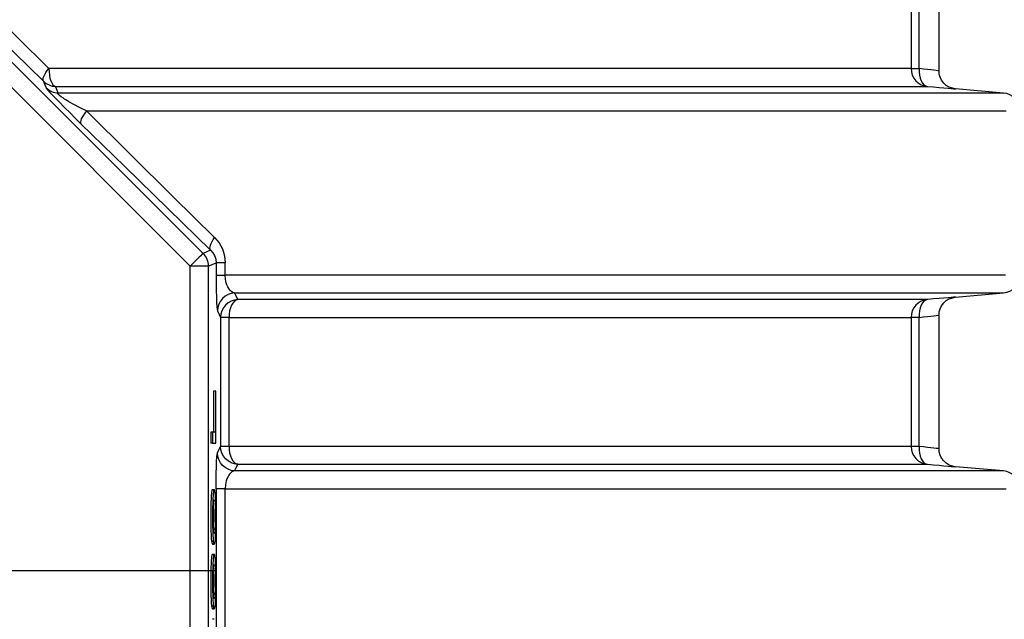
# Model space of a CAD drawing. Header units: millimetres. Extents: x 196 to 1773810, y -221320 to 153872.
# Tile 58 of 256: x 1115629 to 1116176, y -200852 to -200518. Entities that reach past the tile are written whole.
import ezdxf

# ---------------------------------------------------------------- set-up
doc = ezdxf.new("R2010")
doc.units = ezdxf.units.MM
doc.linetypes.add('CENTER', pattern=[50.8, 31.75, -6.35, 6.35, -6.35])
doc.layers.get('Defpoints').update_dxf_attribs({"lineweight": 18})
doc.layers.add('00_Основной', color=163, linetype='Continuous', lineweight=40)
doc.layers.add('ТМ-размеры', color=25, linetype='Continuous', lineweight=20)
doc.styles.add('SFINKS', font='SFINKS.shx', dxfattribs={"width": 0.7, "oblique": 15})
doc.dimstyles.new('кира-50', dxfattribs={"dimtxt": 150, "dimasz": 40, "dimexe": 15, "dimexo": 0, "dimgap": 20, "dimtad": 1, "dimdec": 0, "dimrnd": 5, "dimdsep": 46, "dimtxsty": 'SFINKS', "dimblk1": 'OBLIQUE', "dimblk2": 'OBLIQUE', "dimsah": 1, "dimcen": 2.5, "dimclrd": 252, "dimclre": 252, "dimclrt": 252, "dimadec": 0, "dimazin": 0, "dimtfac": 1, "dimtdec": 0, "dimtofl": 0, "dimtmove": 0, "dimatfit": 3, "dimldrblk": 'OBLIQUE', "dimfxl": 15, "dimtfill": 1, "dimtolj": 1, "dimtzin": 0, "dimlwd": 20, "dimlwe": 20, "dimarcsym": 0})

# ---------------------------------------------------------------- blocks, each defined once
blk = doc.blocks.new('_Oblique')
at = {"color": 0, "linetype": 'ByBlock', "lineweight": -2}
blk.add_line((-0.5, -0.5), (0.5, 0.5), dxfattribs=at)
blk = doc.blocks.new('*D46')
at = {"layer": 'Defpoints', "color": 0, "linetype": 'ByBlock', "lineweight": 50, "transparency": 16777216}
for p in [(1115314.64, -194978.27), (1115314.64, -203390.23), (1116748.98, -203390.23)]:
    blk.add_point(p, dxfattribs=at)
at = {"layer": 'ТМ-размеры', "color": 252, "linetype": 'ByBlock', "lineweight": 20, "transparency": 16777216}
for p, q in [((1115314.64, -194978.27), (1116763.98, -194978.27)), ((1116748.98, -194978.27), (1116748.98, -203390.23)), ((1115314.64, -203390.23), (1116763.98, -203390.23))]:
    blk.add_line(p, q, dxfattribs=at)
at = {"layer": 'ТМ-размеры', "color": 252, "linetype": 'ByBlock', "lineweight": 20, "transparency": 16777216, "xscale": 40, "yscale": 40, "zscale": 40}
for p, rotation in [((1116748.98, -194978.27), 90), ((1116748.98, -203390.23), 270)]:
    blk.add_blockref('_Oblique', p, dxfattribs=dict(at, rotation=rotation))
at = {"layer": 'ТМ-размеры', "color": 252, "linetype": 'ByBlock', "transparency": 16777216, "insert": (1116653.98, -199184.25), "char_height": 150, "attachment_point": 5, "rotation": 90, "style": 'SFINKS', "bg_fill": 3, "box_fill_scale": 1.1, "bg_fill_color": 256, "bg_fill_true_color": 13158600, "bg_fill_transparency": 0}
blk.add_mtext('\\A1;8410', dxfattribs=at)

msp = doc.modelspace()

# ---------------------------------------------------------------- linework, layer by layer
at = {"color": 252, "linetype": 'CENTER', "lineweight": 25, "ltscale": 10}
msp.add_line((1115737.93, -200824.75, 0.2), (1114891.38, -200824.75, 0.2), dxfattribs=at)
at = {"layer": '00_Основной', "color": 252, "lineweight": 25, "ltscale": 10}
for p, q in [((1115491.08, -200408.77, 0.2), (1115730.63, -200648.3, 0.2)), ((1115723.56, -200655.38, 0.2), (1115484.02, -200415.84, 0.2)), ((1116124.13, -200473.92, 0.2), (1116124.13, -200545.59, 0.2)), ((1116128.56, -200545.59, 0.2), (1116128.56, -200473.92, 0.2)), ((1116139.64, -200546.96, 0.2), (1116139.64, -200472.55, 0.2)), ((1116175.51, -200559.21, 0.2), (1116148.77, -200556.86, 0.2)), ((1115734.86, -200646.56, 0.2), (1115730.63, -200648.3, 0.2)), ((1115723.56, -200994.12, 0.2), (1115723.56, -200655.38, 0.2)), ((1115733.55, -200655.38, 0.2), (1115737.91, -200653.57, 0.2)), ((1115733.55, -200655.38, 0.2), (1115733.55, -200994.12, 0.2)), ((1115737.91, -200653.57, 0.2), (1115737.91, -200660.34, 0.2)), ((1115742.98, -200660.34, 0.2), (1115742.98, -200653.57, 0.2)), ((1116148.77, -200672.65, 0.2), (1116175.51, -200670.3, 0.2)), ((1116139.64, -200756.95, 0.2), (1116139.64, -200682.55, 0.2)), ((1115740.39, -200683.92, 0.2), (1115740.39, -200755.59, 0.2)), ((1115745.08, -200755.59, 0.2), (1115745.08, -200683.92, 0.2)), ((1116124.13, -200683.92, 0.2), (1116124.13, -200755.59, 0.2)), ((1116128.56, -200755.59, 0.2), (1116128.56, -200683.92, 0.2)), ((1115737.54, -200724.82, 0.2), (1115736.54, -200724.82, 0.2)), ((1115735.91, -200747.66, 0.2), (1115734.9, -200747.66, 0.2)), ((1115735.91, -200753.8, 0.2), (1115734.9, -200753.8, 0.2)), ((1116175.51, -200769.21, 0.2), (1116148.77, -200766.87, 0.2)), ((1115736.85, -200779.64, 0.2), (1115735.85, -200779.64, 0.2)), ((1115737.91, -200779.17, 0.2), (1115737.91, -200870.34, 0.2)), ((1115742.98, -200870.34, 0.2), (1115742.98, -200779.17, 0.2)), ((1115736.46, -200801.35, 0.2), (1115737.46, -200801.35, 0.2)), ((1115735.31, -200808.18, 0.2), (1115736.32, -200808.18, 0.2)), ((1115735.85, -200809.86, 0.2), (1115736.85, -200809.86, 0.2)), ((1115736.85, -200815.65, 0.2), (1115735.85, -200815.65, 0.2)), ((1115736.46, -200837.38, 0.2), (1115737.46, -200837.38, 0.2)), ((1115735.31, -200844.21, 0.2), (1115736.32, -200844.21, 0.2)), ((1115735.85, -200845.89, 0.2), (1115736.85, -200845.89, 0.2)), ((1115736.85, -200851.67, 0.2), (1115735.85, -200851.67, 0.2))]:
    msp.add_line(p, q, dxfattribs=at)
at = {"layer": '00_Основной', "color": 252, "lineweight": 25, "ltscale": 10, "elevation": 0.2}
for points in [[(1115644.98, -200545.59), (1115627.34, -200528.11), (1115609.22, -200510.14), (1115591.25, -200492.29), (1115572.78, -200473.92)], [(1115568.9, -200480.99), (1115593.55, -200505.22), (1115617.92, -200529.11), (1115641.98, -200552.66)], [(1115641.98, -200552.66), (1115641.77, -200552.19), (1115641.73, -200551.59), (1115641.87, -200550.82), (1115642.2, -200549.94), (1115642.68, -200548.95), (1115643.31, -200547.88), (1115644.07, -200546.75), (1115644.98, -200545.59)], [(1116124.13, -200545.59), (1116123.36, -200545.59), (1116122.21, -200545.59), (1116120.7, -200545.59), (1116118.85, -200545.59), (1116116.64, -200545.59), (1116114.07, -200545.59), (1116111.15, -200545.59), (1116107.88, -200545.59), (1116104.25, -200545.59), (1116100.27, -200545.59), (1116095.95, -200545.59), (1116091.28, -200545.59), (1116086.27, -200545.59), (1116080.92, -200545.59), (1116075.22, -200545.59), (1116069.2, -200545.59), (1116062.83, -200545.59), (1116056.13, -200545.59), (1116049.12, -200545.59), (1116041.76, -200545.59), (1116034.09, -200545.59), (1116026.1, -200545.59), (1116017.79, -200545.59), (1116009.18, -200545.59), (1116000.25, -200545.59), (1115991.04, -200545.59), (1115981.5, -200545.59), (1115971.68, -200545.59), (1115961.57, -200545.59), (1115951.17, -200545.59), (1115940.49, -200545.59), (1115929.52, -200545.59), (1115918.29, -200545.59), (1115906.8, -200545.59), (1115895.04, -200545.59), (1115883.03, -200545.59), (1115870.75, -200545.59), (1115858.24, -200545.59), (1115845.48, -200545.59), (1115832.5, -200545.59), (1115819.28, -200545.59), (1115805.83, -200545.59), (1115792.17, -200545.59), (1115778.3, -200545.59), (1115764.21, -200545.59), (1115749.95, -200545.59), (1115735.47, -200545.59), (1115720.82, -200545.59), (1115705.98, -200545.59), (1115690.98, -200545.59), (1115675.79, -200545.59), (1115660.46, -200545.59), (1115644.98, -200545.59)], [(1115644.98, -200545.59), (1115645.04, -200547.44), (1115645.24, -200549.22), (1115645.58, -200550.87), (1115646.05, -200552.35), (1115646.6, -200553.59), (1115647.25, -200554.56), (1115647.95, -200555.21), (1115648.7, -200555.55)], [(1116124.13, -200545.59), (1116124.3, -200547.44), (1116124.81, -200549.22), (1116125.64, -200550.87), (1116126.76, -200552.35), (1116128.12, -200553.59), (1116129.7, -200554.56), (1116131.43, -200555.21), (1116133.25, -200555.55)], [(1116124.13, -200545.59), (1116124.24, -200545.59), (1116124.5, -200545.59), (1116124.88, -200545.59), (1116125.39, -200545.59), (1116126.02, -200545.59), (1116126.77, -200545.59), (1116127.62, -200545.59), (1116128.56, -200545.59)], [(1116128.56, -200545.59), (1116128.55, -200547.47), (1116128.73, -200549.29), (1116129.13, -200550.97), (1116129.69, -200552.46), (1116130.41, -200553.7), (1116131.27, -200554.65), (1116132.23, -200555.27), (1116133.25, -200555.55)], [(1116139.64, -200546.9), (1116139.46, -200546.87), (1116138.9, -200546.82), (1116137.99, -200546.7), (1116136.69, -200546.55), (1116135.18, -200546.38), (1116133.32, -200546.16), (1116131.1, -200545.89), (1116128.56, -200545.59)], [(1116148.77, -200556.86), (1116147.06, -200556.57), (1116145.34, -200555.93), (1116143.7, -200554.94), (1116142.26, -200553.66), (1116141.11, -200552.11), (1116140.28, -200550.4), (1116139.8, -200548.64), (1116139.64, -200546.9)], [(1115641.98, -200552.66), (1115642.79, -200554.69), (1115643.42, -200556.32)], [(1115641.98, -200552.66), (1115642.68, -200553.28), (1115643.42, -200553.84), (1115644.23, -200554.32), (1115645.06, -200554.73), (1115645.93, -200555.07), (1115646.84, -200555.31), (1115647.76, -200555.48), (1115648.7, -200555.55)], [(1115643.42, -200556.32), (1115643.72, -200556.75), (1115644.42, -200557.6), (1115645.55, -200558.83), (1115647.04, -200560.41), (1115648.76, -200562.21), (1115650.66, -200564.16), (1115653.65, -200567.19), (1115656.73, -200570.27), (1115659.78, -200573.29), (1115662.77, -200576.24)], [(1115643.42, -200556.32), (1115644.11, -200556.94), (1115644.86, -200557.5), (1115645.66, -200557.98), (1115646.5, -200558.39), (1115647.39, -200558.73), (1115648.29, -200558.97), (1115649.21, -200559.14), (1115650.14, -200559.21)], [(1115650.14, -200559.21), (1115649.34, -200557.16), (1115648.7, -200555.55)], [(1115648.7, -200555.55), (1115664.36, -200555.55), (1115679.87, -200555.55), (1115695.21, -200555.55), (1115710.39, -200555.55), (1115725.39, -200555.55), (1115740.21, -200555.55), (1115754.84, -200555.55), (1115769.28, -200555.55), (1115783.52, -200555.55), (1115797.54, -200555.55), (1115811.36, -200555.55), (1115824.96, -200555.55), (1115838.32, -200555.55), (1115851.46, -200555.55), (1115864.36, -200555.55), (1115877.02, -200555.55), (1115889.42, -200555.55), (1115901.58, -200555.55), (1115913.47, -200555.55), (1115925.09, -200555.55), (1115936.45, -200555.55), (1115947.54, -200555.55), (1115958.34, -200555.55), (1115968.85, -200555.55), (1115979.08, -200555.55), (1115989.02, -200555.55), (1115998.66, -200555.55), (1116007.98, -200555.55), (1116017, -200555.55), (1116025.72, -200555.55), (1116034.12, -200555.55), (1116042.2, -200555.55), (1116049.95, -200555.55), (1116057.38, -200555.55), (1116064.48, -200555.55), (1116071.26, -200555.55), (1116077.69, -200555.55), (1116083.8, -200555.55), (1116089.56, -200555.55), (1116094.96, -200555.55), (1116100.04, -200555.55), (1116104.76, -200555.55), (1116109.13, -200555.55), (1116113.15, -200555.55), (1116116.82, -200555.55), (1116120.12, -200555.55), (1116123.09, -200555.55), (1116125.68, -200555.55), (1116127.91, -200555.55), (1116129.79, -200555.55), (1116131.31, -200555.55), (1116132.46, -200555.55), (1116133.25, -200555.55)], [(1116133.25, -200555.55), (1116136.66, -200555.85), (1116139.74, -200556.1), (1116142.4, -200556.33), (1116144.65, -200556.51), (1116146.43, -200556.67), (1116147.71, -200556.78), (1116148.5, -200556.84), (1116148.77, -200556.86)], [(1115665.8, -200569.17), (1115662.04, -200567.25), (1115658.79, -200565.52), (1115656.09, -200564.02), (1115655.23, -200563.5), (1115654.43, -200563.02), (1115653.68, -200562.55), (1115653, -200562.11), (1115651.85, -200561.32), (1115650.96, -200560.65), (1115650.34, -200560.1), (1115649.98, -200559.66), (1115649.93, -200559.36), (1115650.14, -200559.21)], [(1116175.51, -200559.21), (1116175.4, -200559.21), (1116174.73, -200559.21), (1116173.48, -200559.21), (1116171.63, -200559.21), (1116169.2, -200559.21), (1116166.18, -200559.21), (1116162.57, -200559.21), (1116158.38, -200559.21), (1116153.6, -200559.21), (1116148.25, -200559.21), (1116142.32, -200559.21), (1116135.83, -200559.21), (1116128.77, -200559.21), (1116121.15, -200559.21), (1116112.98, -200559.21), (1116104.26, -200559.21), (1116094.99, -200559.21), (1116085.18, -200559.21), (1116074.86, -200559.21), (1116063.99, -200559.21), (1116052.62, -200559.21), (1116040.75, -200559.21), (1116028.36, -200559.21), (1116015.49, -200559.21), (1116002.14, -200559.21), (1115988.31, -200559.21), (1115974.02, -200559.21), (1115959.28, -200559.21), (1115944.09, -200559.21), (1115928.47, -200559.21), (1115912.42, -200559.21), (1115895.97, -200559.21), (1115879.12, -200559.21), (1115861.88, -200559.21), (1115844.26, -200559.21), (1115826.27, -200559.21), (1115807.94, -200559.21), (1115789.26, -200559.21), (1115770.27, -200559.21), (1115750.95, -200559.21), (1115731.34, -200559.21), (1115711.44, -200559.21), (1115691.26, -200559.21), (1115670.82, -200559.21), (1115650.14, -200559.21)], [(1116184.64, -200569.17), (1116184.47, -200567.32), (1116183.96, -200565.54), (1116183.13, -200563.88), (1116182.02, -200562.41), (1116180.65, -200561.17), (1116179.06, -200560.2), (1116177.33, -200559.53), (1116175.51, -200559.21)], [(1115665.8, -200569.17), (1115664.9, -200570.33), (1115664.12, -200571.46), (1115663.49, -200572.53), (1115663, -200573.52), (1115662.68, -200574.4), (1115662.53, -200575.17), (1115662.56, -200575.77), (1115662.77, -200576.24)], [(1115737.08, -200639.48), (1115714.1, -200616.86), (1115690.36, -200593.43), (1115665.8, -200569.17)], [(1115665.8, -200569.17), (1115686.54, -200569.17), (1115707.04, -200569.17), (1115727.24, -200569.17), (1115747.18, -200569.17), (1115766.81, -200569.17), (1115786.14, -200569.17), (1115805.14, -200569.17), (1115823.8, -200569.17), (1115842.12, -200569.17), (1115860.07, -200569.17), (1115877.65, -200569.17), (1115894.84, -200569.17), (1115911.63, -200569.17), (1115928.02, -200569.17), (1115943.98, -200569.17), (1115959.5, -200569.17), (1115974.58, -200569.17), (1115989.22, -200569.17), (1116003.38, -200569.17), (1116017.08, -200569.17), (1116030.29, -200569.17), (1116043.02, -200569.17), (1116055.23, -200569.17), (1116066.94, -200569.17), (1116078.14, -200569.17), (1116088.81, -200569.17), (1116098.94, -200569.17), (1116108.54, -200569.17), (1116117.6, -200569.17), (1116126.11, -200569.17), (1116134.05, -200569.17), (1116141.43, -200569.17), (1116148.23, -200569.17), (1116154.48, -200569.17), (1116160.14, -200569.17), (1116165.22, -200569.17), (1116169.72, -200569.17), (1116173.63, -200569.17), (1116176.95, -200569.17)], [(1115662.77, -200576.24), (1115687.17, -200600.07), (1115711.2, -200623.51), (1115734.86, -200646.56)], [(1115734.86, -200646.56), (1115734.58, -200646.05), (1115734.47, -200645.41), (1115734.52, -200644.64), (1115734.74, -200643.75), (1115735.1, -200642.77), (1115735.62, -200641.72), (1115736.29, -200640.62), (1115737.08, -200639.48)], [(1115737.08, -200639.48), (1115739.55, -200642.44), (1115741.38, -200645.79), (1115742.58, -200649.6), (1115742.98, -200653.57)], [(1115730.63, -200648.3), (1115730.44, -200648.49), (1115730.01, -200648.91), (1115729.34, -200649.59), (1115728.47, -200650.46), (1115727.41, -200651.52), (1115726.2, -200652.72), (1115724.9, -200654.02), (1115723.56, -200655.38)], [(1115730.63, -200648.3), (1115731.28, -200649.04), (1115731.87, -200649.83), (1115732.36, -200650.66), (1115732.79, -200651.55), (1115733.11, -200652.47), (1115733.35, -200653.43), (1115733.51, -200654.4), (1115733.55, -200655.38)], [(1115734.86, -200646.56), (1115736.09, -200647.95), (1115736.99, -200649.49), (1115737.39, -200650.48), (1115737.68, -200651.49), (1115737.91, -200653.57)], [(1115733.55, -200655.38), (1115733.3, -200655.38), (1115732.69, -200655.38), (1115731.74, -200655.38), (1115730.5, -200655.38), (1115729, -200655.38), (1115727.3, -200655.38), (1115725.46, -200655.38), (1115723.56, -200655.38)], [(1115742.98, -200653.57), (1115741.9, -200653.57), (1115740.94, -200653.57), (1115740.08, -200653.57), (1115739.35, -200653.57), (1115738.76, -200653.57), (1115738.32, -200653.57), (1115738.04, -200653.57), (1115737.91, -200653.57)], [(1115737.91, -200660.34), (1115737.92, -200664.82), (1115737.98, -200668.96), (1115738.08, -200672.6), (1115738.19, -200675.6), (1115738.33, -200677.95), (1115738.49, -200679.5), (1115738.66, -200680.27)], [(1115737.91, -200660.34), (1115738.04, -200660.34), (1115738.32, -200660.34), (1115738.76, -200660.34), (1115739.35, -200660.34), (1115740.08, -200660.34), (1115740.94, -200660.34), (1115741.9, -200660.34), (1115742.98, -200660.34)], [(1115748.21, -200670.3), (1115747.25, -200670.02), (1115746.49, -200669.57), (1115745.88, -200669.08), (1115745.36, -200668.48), (1115744.88, -200667.82), (1115744.36, -200666.88), (1115743.91, -200665.86), (1115743.56, -200664.77), (1115743.3, -200663.7), (1115743.12, -200662.6), (1115742.98, -200660.34)], [(1116176.52, -200660.34), (1116173.12, -200660.34), (1116169.12, -200660.34), (1116164.53, -200660.34), (1116159.35, -200660.34), (1116153.6, -200660.34), (1116147.24, -200660.34), (1116140.33, -200660.34), (1116132.85, -200660.34), (1116124.81, -200660.34), (1116116.2, -200660.34), (1116107.03, -200660.34), (1116097.34, -200660.34), (1116087.08, -200660.34), (1116076.3, -200660.34), (1116064.99, -200660.34), (1116053.17, -200660.34), (1116040.83, -200660.34), (1116028.01, -200660.34), (1116014.67, -200660.34), (1116000.87, -200660.34), (1115986.59, -200660.34), (1115971.84, -200660.34), (1115956.63, -200660.34), (1115941, -200660.34), (1115924.92, -200660.34), (1115908.43, -200660.34), (1115891.52, -200660.34), (1115874.21, -200660.34), (1115856.53, -200660.34), (1115838.46, -200660.34), (1115820.04, -200660.34), (1115801.26, -200660.34), (1115782.15, -200660.34), (1115762.72, -200660.34), (1115742.98, -200660.34)], [(1116175.51, -200670.3), (1116177.33, -200669.96), (1116179.06, -200669.3), (1116180.65, -200668.34), (1116182.02, -200667.1), (1116183.13, -200665.62), (1116183.96, -200663.97), (1116184.47, -200662.19), (1116184.64, -200660.34)], [(1115748.21, -200670.3), (1115746.32, -200670.57), (1115744.53, -200671.19), (1115742.88, -200672.14), (1115741.44, -200673.38), (1115740.25, -200674.88), (1115739.38, -200676.56), (1115738.84, -200678.38), (1115738.66, -200680.27)], [(1115749.93, -200673.96), (1115748.96, -200671.91), (1115748.21, -200670.3)], [(1115748.21, -200670.3), (1115767.6, -200670.3), (1115786.66, -200670.3), (1115805.42, -200670.3), (1115823.82, -200670.3), (1115841.88, -200670.3), (1115859.58, -200670.3), (1115876.89, -200670.3), (1115893.82, -200670.3), (1115910.35, -200670.3), (1115926.46, -200670.3), (1115942.17, -200670.3), (1115957.42, -200670.3), (1115972.24, -200670.3), (1115986.6, -200670.3), (1116000.52, -200670.3), (1116013.94, -200670.3), (1116026.89, -200670.3), (1116039.34, -200670.3), (1116051.3, -200670.3), (1116062.75, -200670.3), (1116073.67, -200670.3), (1116084.08, -200670.3), (1116093.96, -200670.3), (1116103.29, -200670.3), (1116112.08, -200670.3), (1116120.34, -200670.3), (1116128.01, -200670.3), (1116135.14, -200670.3), (1116141.7, -200670.3), (1116147.7, -200670.3), (1116153.1, -200670.3), (1116157.94, -200670.3), (1116162.2, -200670.3), (1116165.87, -200670.3), (1116168.95, -200670.3), (1116171.44, -200670.3), (1116173.34, -200670.3), (1116174.65, -200670.3), (1116175.37, -200670.3), (1116175.51, -200670.3)], [(1115749.93, -200673.96), (1115748.04, -200674.23), (1115746.25, -200674.85), (1115744.61, -200675.79), (1115743.17, -200677.04), (1115741.99, -200678.53), (1115741.11, -200680.21), (1115740.58, -200682.03), (1115740.39, -200683.92)], [(1115749.93, -200673.96), (1115748.96, -200674.28), (1115748.04, -200674.95), (1115747.2, -200675.92), (1115746.48, -200677.16), (1115745.88, -200678.63), (1115745.43, -200680.3), (1115745.16, -200682.07), (1115745.08, -200683.92)], [(1116133.25, -200673.96), (1116132.47, -200673.96), (1116131.34, -200673.96), (1116129.86, -200673.96), (1116128.02, -200673.96), (1116125.85, -200673.96), (1116123.31, -200673.96), (1116120.43, -200673.96), (1116117.2, -200673.96), (1116113.63, -200673.96), (1116109.72, -200673.96), (1116105.46, -200673.96), (1116100.86, -200673.96), (1116095.92, -200673.96), (1116090.64, -200673.96), (1116085.04, -200673.96), (1116079.1, -200673.96), (1116072.84, -200673.96), (1116066.23, -200673.96), (1116059.32, -200673.96), (1116052.08, -200673.96), (1116044.53, -200673.96), (1116036.66, -200673.96), (1116028.47, -200673.96), (1116019.99, -200673.96), (1116011.2, -200673.96), (1116002.1, -200673.96), (1115992.72, -200673.96), (1115983.04, -200673.96), (1115973.07, -200673.96), (1115962.83, -200673.96), (1115952.28, -200673.96), (1115941.49, -200673.96), (1115930.41, -200673.96), (1115919.08, -200673.96), (1115907.48, -200673.96), (1115895.63, -200673.96), (1115883.52, -200673.96), (1115871.18, -200673.96), (1115858.59, -200673.96), (1115845.76, -200673.96), (1115832.71, -200673.96), (1115819.43, -200673.96), (1115805.94, -200673.96), (1115792.24, -200673.96), (1115778.34, -200673.96), (1115764.23, -200673.96), (1115749.93, -200673.96)], [(1116133.25, -200673.96), (1116131.43, -200674.28), (1116129.7, -200674.95), (1116128.12, -200675.92), (1116126.76, -200677.16), (1116125.64, -200678.63), (1116124.81, -200680.3), (1116124.3, -200682.07), (1116124.13, -200683.92)], [(1116133.25, -200673.96), (1116132.23, -200674.23), (1116131.27, -200674.85), (1116130.41, -200675.81), (1116129.69, -200677.05), (1116129.13, -200678.53), (1116128.73, -200680.21), (1116128.55, -200682.03), (1116128.56, -200683.92)], [(1116148.77, -200672.65), (1116148.77, -200672.65), (1116148.5, -200672.66), (1116147.72, -200672.73), (1116146.43, -200672.84), (1116144.64, -200672.98), (1116142.4, -200673.18), (1116139.74, -200673.41), (1116136.66, -200673.66), (1116133.25, -200673.96)], [(1116139.64, -200682.61), (1116139.8, -200680.87), (1116140.28, -200679.11), (1116141.11, -200677.39), (1116142.26, -200675.85), (1116143.7, -200674.55), (1116145.34, -200673.58), (1116147.06, -200672.94), (1116148.77, -200672.65)], [(1115738.66, -200680.27), (1115739.63, -200682.31), (1115740.39, -200683.92)], [(1116128.56, -200683.92), (1116131.1, -200683.61), (1116133.3, -200683.36), (1116135.16, -200683.13), (1116136.69, -200682.95), (1116137.98, -200682.81), (1116138.9, -200682.69), (1116139.46, -200682.62), (1116139.64, -200682.61), (1116139.64, -200682.61)], [(1115745.08, -200683.92), (1115744.09, -200683.92), (1115743.19, -200683.92), (1115742.4, -200683.92), (1115741.72, -200683.92), (1115741.18, -200683.92), (1115740.78, -200683.92), (1115740.51, -200683.92), (1115740.39, -200683.92)], [(1115745.08, -200683.92), (1115759.53, -200683.92), (1115773.77, -200683.92), (1115787.81, -200683.92), (1115801.64, -200683.92), (1115815.25, -200683.92), (1115828.63, -200683.92), (1115841.78, -200683.92), (1115854.71, -200683.92), (1115867.38, -200683.92), (1115879.8, -200683.92), (1115891.98, -200683.92), (1115903.88, -200683.92), (1115915.54, -200683.92), (1115926.92, -200683.92), (1115938.02, -200683.92), (1115948.84, -200683.92), (1115959.37, -200683.92), (1115969.63, -200683.92), (1115979.58, -200683.92), (1115989.23, -200683.92), (1115998.58, -200683.92), (1116007.63, -200683.92), (1116016.36, -200683.92), (1116024.78, -200683.92), (1116032.88, -200683.92), (1116040.65, -200683.92), (1116048.1, -200683.92), (1116055.23, -200683.92), (1116062.01, -200683.92), (1116068.46, -200683.92), (1116074.57, -200683.92), (1116080.34, -200683.92), (1116085.78, -200683.92), (1116090.86, -200683.92), (1116095.58, -200683.92), (1116099.97, -200683.92), (1116104, -200683.92), (1116107.68, -200683.92), (1116110.99, -200683.92), (1116113.96, -200683.92), (1116116.55, -200683.92), (1116118.8, -200683.92), (1116120.67, -200683.92), (1116122.18, -200683.92), (1116123.34, -200683.92), (1116124.13, -200683.92)], [(1116128.56, -200683.92), (1116127.62, -200683.92), (1116126.77, -200683.92), (1116126.02, -200683.92), (1116125.39, -200683.92), (1116124.88, -200683.92), (1116124.5, -200683.92), (1116124.24, -200683.92), (1116124.13, -200683.92)], [(1115736.54, -200724.82), (1115736.54, -200737.61), (1115736.54, -200747.66)], [(1115737.54, -200724.82), (1115737.54, -200737.61), (1115737.54, -200747.66)], [(1115737.76, -200724.82), (1115737.64, -200724.82), (1115737.54, -200724.82)], [(1115737.76, -200753.8), (1115737.76, -200737.57), (1115737.76, -200724.82)], [(1115734.9, -200747.66), (1115734.9, -200751.1), (1115734.9, -200753.8)], [(1115735.91, -200747.66), (1115735.91, -200751.1), (1115735.91, -200753.8)], [(1115737.54, -200747.66), (1115736.62, -200747.66), (1115735.91, -200747.66)], [(1115735.91, -200753.8), (1115736.95, -200753.8), (1115737.76, -200753.8)], [(1115737.91, -200779.17), (1115737.92, -200774.68), (1115737.98, -200770.51), (1115738.08, -200766.87), (1115738.19, -200763.89), (1115738.33, -200761.53), (1115738.49, -200759.98), (1115738.66, -200759.25)], [(1115738.66, -200759.25), (1115739.63, -200757.18), (1115740.39, -200755.59)], [(1115748.21, -200769.21), (1115746.32, -200768.94), (1115744.53, -200768.32), (1115742.88, -200767.37), (1115741.44, -200766.13), (1115740.25, -200764.64), (1115739.38, -200762.96), (1115738.84, -200761.12), (1115738.66, -200759.25)], [(1115749.93, -200765.55), (1115748.04, -200765.28), (1115746.25, -200764.65), (1115744.61, -200763.7), (1115743.17, -200762.46), (1115741.99, -200760.98), (1115741.11, -200759.29), (1115740.58, -200757.48), (1115740.39, -200755.59)], [(1115745.08, -200755.59), (1115744.09, -200755.59), (1115743.19, -200755.59), (1115742.4, -200755.59), (1115741.72, -200755.59), (1115741.18, -200755.59), (1115740.78, -200755.59), (1115740.51, -200755.59), (1115740.39, -200755.59)], [(1115745.08, -200755.59), (1115745.16, -200757.44), (1115745.43, -200759.22), (1115745.88, -200760.87), (1115746.48, -200762.35), (1115747.2, -200763.59), (1115748.04, -200764.55), (1115748.96, -200765.22), (1115749.93, -200765.55)], [(1116124.13, -200755.59), (1116123.34, -200755.59), (1116122.18, -200755.59), (1116120.67, -200755.59), (1116118.8, -200755.59), (1116116.55, -200755.59), (1116113.96, -200755.59), (1116110.99, -200755.59), (1116107.68, -200755.59), (1116104, -200755.59), (1116099.97, -200755.59), (1116095.58, -200755.59), (1116090.86, -200755.59), (1116085.78, -200755.59), (1116080.34, -200755.59), (1116074.57, -200755.59), (1116068.46, -200755.59), (1116062.01, -200755.59), (1116055.23, -200755.59), (1116048.1, -200755.59), (1116040.65, -200755.59), (1116032.88, -200755.59), (1116024.78, -200755.59), (1116016.36, -200755.59), (1116007.63, -200755.59), (1115998.58, -200755.59), (1115989.23, -200755.59), (1115979.58, -200755.59), (1115969.63, -200755.59), (1115959.37, -200755.59), (1115948.84, -200755.59), (1115938.02, -200755.59), (1115926.92, -200755.59), (1115915.54, -200755.59), (1115903.88, -200755.59), (1115891.98, -200755.59), (1115879.8, -200755.59), (1115867.38, -200755.59), (1115854.71, -200755.59), (1115841.78, -200755.59), (1115828.63, -200755.59), (1115815.25, -200755.59), (1115801.64, -200755.59), (1115787.81, -200755.59), (1115773.77, -200755.59), (1115759.53, -200755.59), (1115745.08, -200755.59)], [(1116124.13, -200755.59), (1116124.3, -200757.44), (1116124.81, -200759.22), (1116125.64, -200760.87), (1116126.76, -200762.35), (1116128.12, -200763.59), (1116129.7, -200764.55), (1116131.43, -200765.22), (1116133.25, -200765.55)], [(1116128.56, -200755.59), (1116127.62, -200755.59), (1116126.77, -200755.59), (1116126.02, -200755.59), (1116125.39, -200755.59), (1116124.88, -200755.59), (1116124.5, -200755.59), (1116124.24, -200755.59), (1116124.13, -200755.59)], [(1116128.56, -200755.59), (1116128.55, -200757.47), (1116128.73, -200759.29), (1116129.13, -200760.97), (1116129.69, -200762.46), (1116130.41, -200763.7), (1116131.27, -200764.65), (1116132.23, -200765.27), (1116133.25, -200765.55)], [(1116139.64, -200756.9), (1116139.46, -200756.88), (1116138.9, -200756.82), (1116137.99, -200756.71), (1116136.69, -200756.55), (1116135.18, -200756.38), (1116133.32, -200756.16), (1116131.1, -200755.89), (1116128.56, -200755.59)], [(1116148.77, -200766.87), (1116147.06, -200766.56), (1116145.34, -200765.94), (1116143.7, -200764.95), (1116142.26, -200763.66), (1116141.11, -200762.11), (1116140.28, -200760.4), (1116139.8, -200758.64), (1116139.64, -200756.9)], [(1115748.21, -200769.21), (1115747.56, -200769.36), (1115746.98, -200769.62), (1115746.49, -200769.93), (1115745.9, -200770.42), (1115745.36, -200771.02), (1115744.9, -200771.66), (1115744.36, -200772.61), (1115743.92, -200773.62), (1115743.57, -200774.71), (1115743.12, -200776.88), (1115742.98, -200779.17)], [(1115748.21, -200769.21), (1115749.17, -200767.15), (1115749.93, -200765.55)], [(1116175.51, -200769.21), (1116175.42, -200769.21), (1116175, -200769.21), (1116174.24, -200769.21), (1116173.11, -200769.21), (1116171.64, -200769.21), (1116169.84, -200769.21), (1116167.66, -200769.21), (1116165.15, -200769.21), (1116162.29, -200769.21), (1116159.08, -200769.21), (1116155.54, -200769.21), (1116151.65, -200769.21), (1116147.42, -200769.21), (1116142.84, -200769.21), (1116137.94, -200769.21), (1116132.7, -200769.21), (1116127.12, -200769.21), (1116121.22, -200769.21), (1116114.99, -200769.21), (1116108.42, -200769.21), (1116101.54, -200769.21), (1116094.34, -200769.21), (1116086.82, -200769.21), (1116078.99, -200769.21), (1116070.83, -200769.21), (1116062.38, -200769.21), (1116053.63, -200769.21), (1116044.57, -200769.21), (1116035.22, -200769.21), (1116025.56, -200769.21), (1116015.63, -200769.21), (1116005.4, -200769.21), (1115994.9, -200769.21), (1115984.12, -200769.21), (1115973.06, -200769.21), (1115961.74, -200769.21), (1115950.16, -200769.21), (1115938.3, -200769.21), (1115926.21, -200769.21), (1115913.86, -200769.21), (1115901.28, -200769.21), (1115888.45, -200769.21), (1115875.38, -200769.21), (1115862.09, -200769.21), (1115848.57, -200769.21), (1115834.84, -200769.21), (1115820.9, -200769.21), (1115806.76, -200769.21), (1115792.41, -200769.21), (1115777.86, -200769.21), (1115763.13, -200769.21), (1115748.21, -200769.21)], [(1115749.93, -200765.55), (1115764.23, -200765.55), (1115778.34, -200765.55), (1115792.24, -200765.55), (1115805.94, -200765.55), (1115819.43, -200765.55), (1115832.71, -200765.55), (1115845.76, -200765.55), (1115858.59, -200765.55), (1115871.18, -200765.55), (1115883.52, -200765.55), (1115895.63, -200765.55), (1115907.48, -200765.55), (1115919.08, -200765.55), (1115930.41, -200765.55), (1115941.49, -200765.55), (1115952.28, -200765.55), (1115962.83, -200765.55), (1115973.07, -200765.55), (1115983.04, -200765.55), (1115992.72, -200765.55), (1116002.1, -200765.55), (1116011.2, -200765.55), (1116019.99, -200765.55), (1116028.47, -200765.55), (1116036.66, -200765.55), (1116044.53, -200765.55), (1116052.08, -200765.55), (1116059.32, -200765.55), (1116066.23, -200765.55), (1116072.84, -200765.55), (1116079.1, -200765.55), (1116085.04, -200765.55), (1116090.64, -200765.55), (1116095.92, -200765.55), (1116100.86, -200765.55), (1116105.46, -200765.55), (1116109.72, -200765.55), (1116113.63, -200765.55), (1116117.2, -200765.55), (1116120.43, -200765.55), (1116123.31, -200765.55), (1116125.85, -200765.55), (1116128.02, -200765.55), (1116129.86, -200765.55), (1116131.34, -200765.55), (1116132.47, -200765.55), (1116133.25, -200765.55)], [(1116133.25, -200765.55), (1116136.66, -200765.84), (1116139.72, -200766.1), (1116142.4, -200766.33), (1116144.65, -200766.51), (1116146.43, -200766.67), (1116147.71, -200766.78), (1116148.5, -200766.84), (1116148.77, -200766.87)], [(1116184.64, -200779.17), (1116184.47, -200777.32), (1116183.96, -200775.54), (1116183.13, -200773.88), (1116182.02, -200772.41), (1116180.65, -200771.17), (1116179.06, -200770.2), (1116177.33, -200769.53), (1116175.51, -200769.21)], [(1115735.85, -200779.66), (1115735.78, -200779.65), (1115735.61, -200779.86), (1115735.48, -200780.28), (1115735.37, -200780.94), (1115735.27, -200781.75), (1115735.19, -200782.75), (1115735.07, -200784.59), (1115734.99, -200786.9), (1115734.93, -200789.68), (1115734.9, -200792.92), (1115734.9, -200796.47), (1115734.93, -200799.71), (1115734.99, -200802.5), (1115735.07, -200804.82), (1115735.19, -200806.73), (1115735.31, -200808.18)], [(1115737.37, -200781.3), (1115737.25, -200780.5), (1115737.1, -200779.96), (1115736.95, -200779.68), (1115736.77, -200779.65), (1115736.61, -200779.86), (1115736.48, -200780.28), (1115736.37, -200780.94), (1115736.27, -200781.75), (1115736.19, -200782.75), (1115736.08, -200784.59), (1115735.99, -200786.9), (1115735.94, -200789.68), (1115735.91, -200792.92), (1115735.91, -200796.47), (1115735.94, -200799.71), (1115735.99, -200802.5), (1115736.08, -200804.82), (1115736.19, -200806.73), (1115736.32, -200808.18)], [(1115736.32, -200808.18), (1115736.46, -200809.09), (1115736.62, -200809.64), (1115736.81, -200809.86), (1115737.02, -200809.74), (1115737.19, -200809.24), (1115737.34, -200808.38), (1115737.47, -200807.15), (1115737.6, -200805.26), (1115737.7, -200802.9), (1115737.76, -200800.1), (1115737.78, -200796.82), (1115737.78, -200793.2), (1115737.76, -200789.9), (1115737.7, -200787.06), (1115737.61, -200784.69), (1115737.52, -200782.77), (1115737.37, -200781.3)], [(1115742.98, -200779.17), (1115741.9, -200779.17), (1115740.94, -200779.17), (1115740.08, -200779.17), (1115739.35, -200779.17), (1115738.76, -200779.17), (1115738.32, -200779.17), (1115738.04, -200779.17), (1115737.91, -200779.17)], [(1115742.98, -200779.17), (1115758.09, -200779.17), (1115773.02, -200779.17), (1115787.76, -200779.17), (1115802.33, -200779.17), (1115816.69, -200779.17), (1115830.84, -200779.17), (1115844.8, -200779.17), (1115858.53, -200779.17), (1115872.05, -200779.17), (1115885.36, -200779.17), (1115898.41, -200779.17), (1115911.25, -200779.17), (1115923.84, -200779.17), (1115936.17, -200779.17), (1115948.26, -200779.17), (1115960.1, -200779.17), (1115971.69, -200779.17), (1115982.99, -200779.17), (1115994.04, -200779.17), (1116004.81, -200779.17), (1116015.31, -200779.17), (1116025.51, -200779.17), (1116035.43, -200779.17), (1116045.07, -200779.17), (1116054.41, -200779.17), (1116063.45, -200779.17), (1116072.19, -200779.17), (1116080.63, -200779.17), (1116088.74, -200779.17), (1116096.56, -200779.17), (1116104.05, -200779.17), (1116111.23, -200779.17), (1116118.09, -200779.17), (1116124.64, -200779.17), (1116130.85, -200779.17), (1116136.72, -200779.17), (1116142.28, -200779.17), (1116147.48, -200779.17), (1116152.37, -200779.17), (1116156.91, -200779.17), (1116161.12, -200779.17), (1116164.98, -200779.17), (1116168.5, -200779.17), (1116171.67, -200779.17), (1116174.51, -200779.17), (1116176.99, -200779.17)], [(1115736.22, -200801.07), (1115736.15, -200799.07), (1115736.1, -200796.61), (1115736.09, -200793.76), (1115736.13, -200791.11), (1115736.16, -200789.78), (1115736.22, -200788.57), (1115736.29, -200787.5), (1115736.37, -200786.65), (1115736.5, -200786), (1115736.66, -200785.6), (1115736.85, -200785.48), (1115737.02, -200785.59), (1115737.18, -200785.96), (1115737.3, -200786.55), (1115737.4, -200787.37), (1115737.47, -200788.48), (1115737.53, -200789.76), (1115737.57, -200791.14), (1115737.6, -200793.78), (1115737.6, -200796.63), (1115737.54, -200799.15), (1115737.46, -200801.35)], [(1115736.34, -200786.95), (1115736.4, -200787.37), (1115736.47, -200788.48), (1115736.53, -200789.76), (1115736.57, -200791.14), (1115736.6, -200793.78), (1115736.6, -200796.63), (1115736.54, -200799.15), (1115736.46, -200801.35)], [(1115737.46, -200801.35), (1115737.37, -200802.34), (1115737.28, -200803.12), (1115737.15, -200803.64), (1115737.02, -200803.89), (1115736.89, -200804.01), (1115736.74, -200803.98), (1115736.57, -200803.68), (1115736.43, -200803.09), (1115736.32, -200802.23), (1115736.22, -200801.07)], [(1115736.46, -200801.35), (1115736.37, -200802.34), (1115736.36, -200802.54)], [(1115735.31, -200808.18), (1115735.46, -200809.09), (1115735.62, -200809.64), (1115735.82, -200809.86), (1115735.85, -200809.85)], [(1115735.85, -200815.69), (1115735.78, -200815.68), (1115735.61, -200815.87), (1115735.48, -200816.31), (1115735.37, -200816.96), (1115735.27, -200817.78), (1115735.19, -200818.78), (1115735.07, -200820.62), (1115734.99, -200822.93), (1115734.93, -200825.71), (1115734.9, -200828.93), (1115734.9, -200832.49), (1115734.93, -200835.74), (1115734.99, -200838.52), (1115735.07, -200840.85), (1115735.19, -200842.74), (1115735.31, -200844.21)], [(1115737.37, -200817.33), (1115737.25, -200816.52), (1115737.1, -200815.97), (1115736.95, -200815.69), (1115736.77, -200815.68), (1115736.61, -200815.87), (1115736.48, -200816.31), (1115736.37, -200816.96), (1115736.27, -200817.78), (1115736.19, -200818.78), (1115736.08, -200820.62), (1115735.99, -200822.93), (1115735.94, -200825.71), (1115735.91, -200828.93), (1115735.91, -200832.49), (1115735.94, -200835.74), (1115735.99, -200838.52), (1115736.08, -200840.85), (1115736.19, -200842.74), (1115736.32, -200844.21)], [(1115736.32, -200844.21), (1115736.46, -200845.1), (1115736.62, -200845.66), (1115736.81, -200845.89), (1115737.02, -200845.76), (1115737.19, -200845.27), (1115737.34, -200844.41), (1115737.47, -200843.18), (1115737.6, -200841.29), (1115737.7, -200838.93), (1115737.76, -200836.11), (1115737.78, -200832.85), (1115737.78, -200829.22), (1115737.76, -200825.91), (1115737.7, -200823.08), (1115737.61, -200820.72), (1115737.52, -200818.8), (1115737.37, -200817.33)], [(1115736.22, -200837.1), (1115736.15, -200835.09), (1115736.1, -200832.64), (1115736.09, -200829.79), (1115736.13, -200827.14), (1115736.16, -200825.81), (1115736.22, -200824.6), (1115736.29, -200823.52), (1115736.37, -200822.66), (1115736.5, -200822.03), (1115736.66, -200821.63), (1115736.85, -200821.5), (1115737.02, -200821.62), (1115737.18, -200821.97), (1115737.3, -200822.56), (1115737.4, -200823.39), (1115737.47, -200824.51), (1115737.53, -200825.78), (1115737.57, -200827.16), (1115737.6, -200829.8), (1115737.6, -200832.65), (1115737.54, -200835.18), (1115737.46, -200837.38)], [(1115736.34, -200822.97), (1115736.4, -200823.39), (1115736.47, -200824.51), (1115736.53, -200825.78), (1115736.57, -200827.16), (1115736.6, -200829.8), (1115736.6, -200832.65), (1115736.54, -200835.18), (1115736.46, -200837.38)], [(1115737.46, -200837.38), (1115737.37, -200838.37), (1115737.28, -200839.14), (1115737.15, -200839.66), (1115737.02, -200839.92), (1115736.89, -200840.03), (1115736.74, -200840), (1115736.57, -200839.69), (1115736.43, -200839.12), (1115736.32, -200838.26), (1115736.22, -200837.1)], [(1115736.46, -200837.38), (1115736.37, -200838.37), (1115736.36, -200838.56)], [(1115735.31, -200844.21), (1115735.46, -200845.1), (1115735.62, -200845.66), (1115735.82, -200845.89), (1115735.85, -200845.86)]]:
    msp.add_lwpolyline(points, dxfattribs=at)

# ---------------------------------------------------------------- next in the draw order: dimensions: what is measured, and where the dimension line sits
at = {"layer": 'ТМ-размеры', "color": 3, "linetype": 'ByBlock'}
dim = msp.add_linear_dim(base=(1116748.98, -203390.23, 0.2), p1=(1115314.64, -194978.27, 0.2), p2=(1115314.64, -203390.23, 0.2), angle=90, dimstyle='кира-50', dxfattribs=at)
dim.commit()
dim.dimension.update_dxf_attribs({"geometry": '*D46', "text_midpoint": (1116653.98, -199184.25, 0.2)})

doc.saveas('drawing.dxf')
